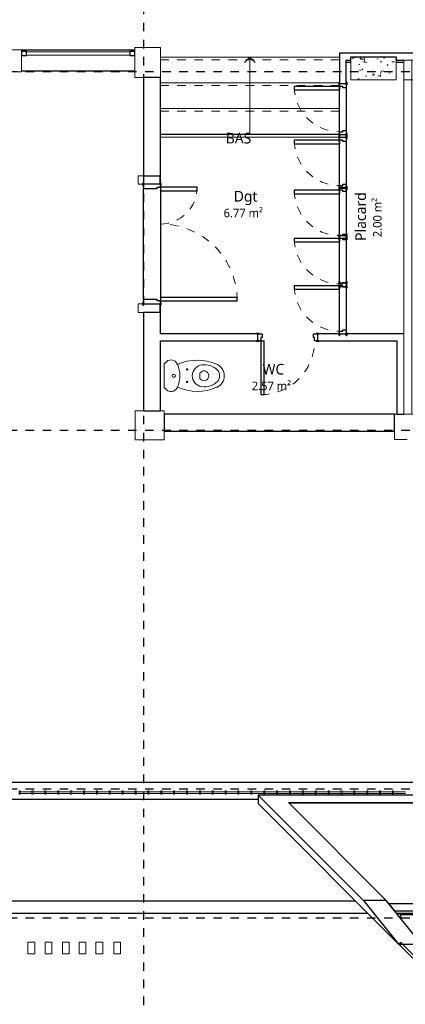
# Model space of a CAD drawing. Header units: metres. Extents: x -21.5 to 32.8, y -37.3 to -3.8.
# Tile 6 of 14: x 10 to 14.5, y -30.7 to -19.2. Entities that reach past the tile are written whole.
import ezdxf

# ---------------------------------------------------------------- set-up
doc = ezdxf.new("R2010")
doc.units = ezdxf.units.M
doc.linetypes.add('Ligne de quadrillage', pattern=[0.022225, 0.0127, -0.003175, 0.003175, -0.003175])
doc.linetypes.add('Tiret', pattern=[0.0025, 0.00125, -0.00125])
for name, color, linetype, lineweight in [('A-AREA-IDEN', 250, 'Continuous', 30), ('A-DOOR', 250, 'Continuous', 25), ('A-DOOR-FRAM', 250, 'Continuous', 25), ('A-FLOR', 250, 'Continuous', 25), ('A-FLOR-HRAL', 250, 'Continuous', 18), ('A-GENM', 250, 'Continuous', 18), ('A-GLAZ-CURT', 250, 'Continuous', 18), ('A-GLAZ-CWMG', 250, 'Continuous', 18), ('A-WALL', 250, 'Continuous', 25), ('I-FURN', 250, 'Continuous', 18), ('I-WALL', 250, 'Continuous', 25), ('P-SANR-FIXT', 250, 'Continuous', 18), ('S-COLS', 250, 'Continuous', 18), ('S-GRID', 250, 'Continuous', 30), ('S-STRS', 250, 'Continuous', 18), ('S-STRS-ANNO', 250, 'Continuous', 18), ('S-STRS-IDEN', 250, 'Continuous', 18)]:
    doc.layers.add(name, color=color, linetype=linetype, lineweight=lineweight)
doc.styles.add('Trebuchet MS', font='trebuc.ttf', dxfattribs={"height": 0.125})
doc.styles.add('Trebuchet MS_2', font='trebuc.ttf', dxfattribs={"height": 0.1})

# ---------------------------------------------------------------- blocks, each defined once
blk = doc.blocks.new('mur-rideau - mur-rideau-341716-Niveau 2')
at = {"layer": 'A-WALL'}
for p, q in [((12.815, -28.288), (14.05, -29.522)), ((17.201, -28.288), (12.815, -28.288)), ((12.815, -28.288), (12.815, -28.386)), ((15.967, -29.522), (17.201, -28.288)), ((14.462, -30.033), (12.815, -28.386)), ((14.318, -29.522), (13.171, -28.374)), ((13.171, -28.374), (16.846, -28.374)), ((16.838, -28.381), (13.178, -28.381)), ((16.846, -28.374), (15.698, -29.522)), ((17.007, -28.58), (15.554, -30.033)), ((14.318, -29.522), (14.05, -29.522)), ((14.05, -29.522), (14.462, -30.033)), ((14.731, -30.033), (14.318, -29.522)), ((15.667, -29.56), (14.349, -29.56)), ((14.349, -29.56), (14.415, -29.641)), ((15.698, -29.522), (15.285, -30.033)), ((15.554, -30.033), (15.967, -29.522)), ((15.602, -29.641), (15.667, -29.56)), ((15.967, -29.522), (15.698, -29.522)), ((14.415, -29.641), (15.602, -29.641)), ((14.442, -29.675), (14.486, -29.675)), ((14.486, -29.687), (14.486, -29.675)), ((14.496, -29.742), (14.486, -29.687)), ((15.488, -29.688), (14.487, -29.688)), ((15.488, -29.687), (15.467, -29.808)), ((15.574, -29.675), (15.488, -29.675)), ((15.488, -29.687), (15.488, -29.675)), ((15.356, -29.945), (14.972, -30.33)), ((14.462, -30.033), (14.731, -30.033)), ((14.487, -30.012), (14.466, -30.033)), ((14.466, -30.033), (14.988, -30.556)), ((15.01, -30.534), (14.487, -30.012)), ((14.972, -30.33), (14.675, -30.033)), ((15.51, -29.989), (14.987, -30.512)), ((15.009, -30.533), (15.532, -30.01)), ((15.285, -30.033), (15.554, -30.033)), ((15.532, -30.01), (15.51, -29.989)), ((14.972, -30.33), (14.888, -30.413)), ((14.888, -30.413), (14.993, -30.517)), ((15.076, -30.434), (14.972, -30.33)), ((14.987, -30.512), (15.009, -30.533)), ((14.988, -30.556), (15.01, -30.534)), ((14.993, -30.517), (15.076, -30.434))]:
    blk.add_line(p, q, dxfattribs=at)
blk = doc.blocks.new('Placard - Placard-575652-Niveau 2')
at = {"layer": 'I-FURN'}
for p, q in [((14.522, -19.916), (14.522, -19.683)), ((14.522, -19.683), (14.618, -19.683)), ((14.618, -19.683), (14.618, -19.916)), ((14.618, -19.916), (14.618, -19.683)), ((14.618, -19.683), (14.99, -19.683)), ((14.99, -19.683), (14.99, -19.916)), ((14.99, -19.714), (15.004, -19.714)), ((15.004, -19.714), (15.004, -19.963)), ((14.522, -23.827), (14.522, -19.916)), ((14.522, -19.916), (14.618, -19.916)), ((14.618, -19.916), (14.618, -23.827)), ((14.618, -23.827), (14.618, -19.916)), ((14.618, -19.916), (14.99, -19.916)), ((14.99, -19.916), (14.99, -23.827)), ((14.99, -19.963), (15.004, -19.963)), ((15.004, -19.963), (15.004, -20.699)), ((15.004, -20.699), (14.99, -20.699)), ((15.004, -20.749), (14.99, -20.749)), ((15.004, -20.749), (15.004, -21.724)), ((14.99, -21.724), (15.004, -21.724)), ((15.004, -21.774), (14.99, -21.774)), ((15.004, -21.774), (15.004, -22.734)), ((14.99, -22.734), (15.004, -22.734)), ((15.004, -22.784), (14.99, -22.784)), ((15.004, -22.784), (15.004, -23.759)), ((14.522, -23.827), (14.618, -23.827)), ((14.99, -23.827), (14.618, -23.827)), ((14.99, -23.759), (15.004, -23.759))]:
    blk.add_line(p, q, dxfattribs=at)
blk = doc.blocks.new('Panneau système - Vitré-587582-Niveau 2')
at = {"layer": 'A-GLAZ-CURT'}
for p, q in [((0.604, 0.045), (-0.604, 0.045)), ((-0.604, 0.045), (-0.604, 0.005)), ((-0.604, 0.005), (0.604, 0.005)), ((0.604, 0.005), (0.604, 0.045))]:
    blk.add_line(p, q, dxfattribs=at)
blk = doc.blocks.new('Meneau rectangulaire - 50 x 30-583527-Niveau 2')
at = {"layer": 'A-GLAZ-CWMG', "lineweight": 25}
for p, q in [((0, 0), (-0.06, 0)), ((-0.06, 0), (-0.06, -0.05)), ((0, -0.05), (0, 0)), ((-0.06, -0.05), (0, -0.05))]:
    blk.add_line(p, q, dxfattribs=at)
blk = doc.blocks.new('Meneau rectangulaire - 50 x 30-583525-Niveau 2')
at = {"layer": 'A-GLAZ-CWMG', "lineweight": 25}
for p, q in [((-0.06, 0), (0, 0)), ((-0.06, -0.05), (-0.06, 0)), ((0, 0), (0, -0.05)), ((0, -0.05), (-0.06, -0.05))]:
    blk.add_line(p, q, dxfattribs=at)
blk = doc.blocks.new('Int_ Simple - PP _0_63m x 2_04m_-487402-Niveau 2')
at = {"layer": 'A-DOOR'}
for p, q in [((0.28, 0.67), (0.24, 0.67)), ((0.24, 0.67), (0.24, 0.04)), ((0.28, 0.04), (0.28, 0.67)), ((0.28, 0.04), (0.24, 0.04))]:
    blk.add_line(p, q, dxfattribs=at)
at = {"layer": 'A-DOOR', "lineweight": 35}
for p, q in [((-0.4, 0.04), (-0.4, 0.045)), ((-0.4, 0.045), (-0.37, 0.045)), ((-0.37, 0.04), (-0.4, 0.04)), ((-0.37, 0.045), (-0.37, 0.04)), ((0.3, 0.04), (0.3, 0.045)), ((0.3, 0.045), (0.33, 0.045)), ((0.33, 0.04), (0.3, 0.04)), ((0.33, 0.045), (0.33, 0.04)), ((-0.4, -0.045), (-0.4, -0.04)), ((-0.4, -0.04), (-0.37, -0.04)), ((-0.37, -0.045), (-0.4, -0.045)), ((-0.37, -0.04), (-0.37, -0.045)), ((0.3, -0.045), (0.3, -0.04)), ((0.3, -0.04), (0.33, -0.04)), ((0.33, -0.045), (0.3, -0.045)), ((0.33, -0.04), (0.33, -0.045))]:
    blk.add_line(p, q, dxfattribs=at)
at = {"layer": 'A-DOOR', "linetype": 'Tiret', "lineweight": 18}
blk.add_arc((0.28, 0.04), 0.63, 90, 180, dxfattribs=at)
at = {"layer": 'A-DOOR-FRAM'}
for p, q in [((-0.385, 0.04), (-0.35, 0.04)), ((-0.385, -0.04), (-0.385, 0.04)), ((-0.35, 0.04), (-0.35, 0)), ((0.28, 0.04), (0.315, 0.04)), ((0.28, 0), (0.28, 0.04)), ((0.315, 0.04), (0.315, -0.04)), ((-0.335, -0.04), (-0.385, -0.04)), ((-0.35, 0), (-0.335, 0)), ((-0.335, 0), (-0.335, -0.04)), ((0.265, 0), (0.28, 0)), ((0.265, -0.04), (0.265, 0)), ((0.315, -0.04), (0.265, -0.04))]:
    blk.add_line(p, q, dxfattribs=at)
blk = doc.blocks.new('WC à réservoir - WC à réservoir-288686-Niveau 2')
at = {"layer": 'P-SANR-FIXT'}
for p, q in [((0, 0.163), (-0.147, 0.163)), ((-0.147, 0.163), (-0.147, 0.154)), ((0.147, 0.163), (0, 0.163)), ((0.147, 0.154), (0.147, 0.163)), ((-0.043, -0.268), (-0.031, -0.255)), ((-0.031, -0.255), (0.031, -0.255)), ((0.031, -0.255), (0.043, -0.268))]:
    blk.add_line(p, q, dxfattribs=at)
for centre, radius, start, end in [((-0.103, 0.084), 0.0825, 122.2745, 248.8192), ((0.103, 0.084), 0.0825, 291.1808, 57.7255), ((0.375, -0.225), 0.558, 155.3903, 203.7969), ((0, 0.325), 0.344, 246.8782, 293.1218), ((0, 0.052), 0.02, 0, 180), ((0, 0.052), 0.02, 180, 0), ((-0.375, -0.225), 0.558, 336.2031, 24.6097), ((-0.073, -0.103), 0.00783, 0, 180), ((-0.073, -0.103), 0.00783, 180, 360), ((0.075, -0.103), 0.00783, 360, 180), ((0.075, -0.103), 0.00783, 180, 360), ((0, -0.293), 0.128, 89.9985, 170.9061), ((0, -0.293), 0.128, 42.4453, 90.0015), ((0, -0.293), 0.128, 9.0939, 42.4453), ((0.091, -0.308), 0.22, 170.9061, 224.3974), ((-0.008, -0.303), 0.05, 135, 197.1865), ((0, -0.301), 0.0581, 197.1865, 342.8171), ((0.008, -0.303), 0.05, 342.8171, 45), ((-0.091, -0.308), 0.22, 315.6026, 9.0939), ((0.001, -0.39), 0.15, 203.7969, 269.4689), ((-0.001, -0.39), 0.15, 270.5311, 336.2031), ((-0.008, -0.404), 0.0816, 224.3974, 275.8355), ((0.008, -0.404), 0.0816, 264.1645, 315.6026)]:
    blk.add_arc(centre, radius, start, end, dxfattribs=at)
blk = doc.blocks.new('Int_ Simple - 0_53x1_85-599061-Niveau 2')
at = {"layer": 'A-DOOR'}
for p, q in [((0.23, 0.57), (0.19, 0.57)), ((0.19, 0.57), (0.19, 0.04)), ((0.23, 0.04), (0.23, 0.57)), ((0.23, 0.04), (0.19, 0.04))]:
    blk.add_line(p, q, dxfattribs=at)
at = {"layer": 'A-DOOR', "lineweight": 35}
for p, q in [((-0.35, 0.04), (-0.35, 0.045)), ((-0.35, 0.045), (-0.32, 0.045)), ((-0.32, 0.04), (-0.35, 0.04)), ((-0.32, 0.045), (-0.32, 0.04)), ((0.25, 0.04), (0.25, 0.045)), ((0.25, 0.045), (0.28, 0.045)), ((0.28, 0.04), (0.25, 0.04)), ((0.28, 0.045), (0.28, 0.04)), ((-0.35, -0.045), (-0.35, -0.04)), ((-0.35, -0.04), (-0.32, -0.04)), ((-0.32, -0.045), (-0.35, -0.045)), ((-0.32, -0.04), (-0.32, -0.045)), ((0.25, -0.045), (0.25, -0.04)), ((0.25, -0.04), (0.28, -0.04)), ((0.28, -0.045), (0.25, -0.045)), ((0.28, -0.04), (0.28, -0.045))]:
    blk.add_line(p, q, dxfattribs=at)
at = {"layer": 'A-DOOR', "linetype": 'Tiret', "lineweight": 18}
blk.add_arc((0.23, 0.04), 0.53, 90, 180, dxfattribs=at)
at = {"layer": 'A-DOOR-FRAM'}
for p, q in [((-0.335, 0.04), (-0.3, 0.04)), ((-0.335, -0.04), (-0.335, 0.04)), ((-0.3, 0.04), (-0.3, 0)), ((0.23, 0.04), (0.265, 0.04)), ((0.23, 0), (0.23, 0.04)), ((0.265, 0.04), (0.265, -0.04)), ((-0.285, -0.04), (-0.335, -0.04)), ((-0.3, 0), (-0.285, 0)), ((-0.285, 0), (-0.285, -0.04)), ((0.215, 0), (0.23, 0)), ((0.215, -0.04), (0.215, 0)), ((0.265, -0.04), (0.215, -0.04))]:
    blk.add_line(p, q, dxfattribs=at)
blk = doc.blocks.new('Int_ Tierce - 1_33X1_96-587177-Niveau 2')
at = {"layer": 'A-DOOR', "lineweight": 35}
for p, q in [((-0.72, 0.105), (-0.75, 0.105)), ((-0.75, 0.105), (-0.75, 0.1)), ((-0.75, 0.1), (-0.72, 0.1)), ((-0.72, 0.1), (-0.72, 0.105)), ((0.68, 0.105), (0.65, 0.105)), ((0.65, 0.105), (0.65, 0.1)), ((0.65, 0.1), (0.68, 0.1)), ((0.68, 0.1), (0.68, 0.105)), ((-0.72, -0.1), (-0.75, -0.1)), ((-0.75, -0.1), (-0.75, -0.105)), ((-0.75, -0.105), (-0.72, -0.105)), ((-0.72, -0.105), (-0.72, -0.1)), ((0.68, -0.1), (0.65, -0.1)), ((0.65, -0.1), (0.65, -0.105)), ((0.65, -0.105), (0.68, -0.105)), ((0.68, -0.105), (0.68, -0.1))]:
    blk.add_line(p, q, dxfattribs=at)
at = {"layer": 'A-DOOR'}
for p, q in [((-0.66, -0.1), (-0.7, -0.1)), ((-0.7, -0.1), (-0.7, -1)), ((-0.66, -1), (-0.66, -0.1)), ((0.63, -0.1), (0.59, -0.1)), ((0.59, -0.1), (0.59, -0.53)), ((0.63, -0.53), (0.63, -0.1)), ((0.59, -0.53), (0.63, -0.53)), ((-0.7, -1), (-0.66, -1))]:
    blk.add_line(p, q, dxfattribs=at)
at = {"layer": 'A-DOOR', "linetype": 'Tiret', "lineweight": 18}
for centre, radius, start, end in [((-0.7, -0.1), 0.9, 270, 0), ((0.63, -0.1), 0.43, 180, 270)]:
    blk.add_arc(centre, radius, start, end, dxfattribs=at)
at = {"layer": 'A-DOOR-FRAM'}
for p, q in [((-0.735, 0.1), (-0.735, -0.1)), ((-0.685, 0.1), (-0.735, 0.1)), ((-0.685, -0.06), (-0.685, 0.1)), ((0.665, 0.1), (0.615, 0.1)), ((0.615, 0.1), (0.615, -0.06)), ((0.665, -0.1), (0.665, 0.1)), ((-0.735, -0.1), (-0.7, -0.1)), ((-0.7, -0.1), (-0.7, -0.06)), ((-0.7, -0.06), (-0.685, -0.06)), ((0.615, -0.06), (0.63, -0.06)), ((0.63, -0.06), (0.63, -0.1)), ((0.63, -0.1), (0.665, -0.1))]:
    blk.add_line(p, q, dxfattribs=at)
blk = doc.blocks.new('Garde-corps - 12mm x 40mm-603374-Niveau 2')
at = {"layer": 'A-FLOR-HRAL'}
for p, q in [((0.02, 0.006), (-0.02, 0.006)), ((-0.02, 0.006), (-0.02, -0.006)), ((0.02, -0.006), (0.02, 0.006)), ((-0.02, -0.006), (0.02, -0.006))]:
    blk.add_line(p, q, dxfattribs=at)
blk = doc.blocks.new('Garde-corps - Garde-corps-601270-Niveau 2')
at = {"layer": 'A-FLOR-HRAL'}
for p, q in [((10.167, -28.248), (10.029, -28.248)), ((10.029, -28.268), (10.167, -28.268)), ((10.318, -28.248), (10.179, -28.248)), ((10.179, -28.268), (10.318, -28.268)), ((10.469, -28.248), (10.33, -28.248)), ((10.33, -28.268), (10.469, -28.268)), ((10.62, -28.248), (10.481, -28.248)), ((10.481, -28.268), (10.62, -28.268)), ((10.771, -28.248), (10.632, -28.248)), ((10.632, -28.268), (10.771, -28.268)), ((10.921, -28.248), (10.783, -28.248)), ((10.783, -28.268), (10.921, -28.268)), ((11.072, -28.248), (10.933, -28.248)), ((10.933, -28.268), (11.072, -28.268)), ((11.223, -28.248), (11.084, -28.248)), ((11.084, -28.268), (11.223, -28.268)), ((11.374, -28.248), (11.235, -28.248)), ((11.235, -28.268), (11.374, -28.268)), ((11.525, -28.248), (11.386, -28.248)), ((11.386, -28.268), (11.525, -28.268)), ((11.675, -28.248), (11.537, -28.248)), ((11.537, -28.268), (11.675, -28.268)), ((11.826, -28.248), (11.687, -28.248)), ((11.687, -28.268), (11.826, -28.268)), ((11.977, -28.248), (11.838, -28.248)), ((11.838, -28.268), (11.977, -28.268)), ((12.128, -28.248), (11.989, -28.248)), ((11.989, -28.268), (12.128, -28.268)), ((12.279, -28.248), (12.14, -28.248)), ((12.14, -28.268), (12.279, -28.268)), ((12.429, -28.248), (12.291, -28.248)), ((12.291, -28.268), (12.429, -28.268)), ((12.58, -28.248), (12.441, -28.248)), ((12.441, -28.268), (12.58, -28.268)), ((12.731, -28.248), (12.592, -28.248)), ((12.592, -28.268), (12.731, -28.268)), ((12.882, -28.248), (12.743, -28.248)), ((12.743, -28.268), (12.882, -28.268)), ((13.033, -28.248), (12.894, -28.248)), ((12.894, -28.268), (13.033, -28.268)), ((13.183, -28.248), (13.045, -28.248)), ((13.045, -28.268), (13.183, -28.268)), ((13.334, -28.248), (13.195, -28.248)), ((13.195, -28.268), (13.334, -28.268)), ((13.485, -28.248), (13.346, -28.248)), ((13.346, -28.268), (13.485, -28.268)), ((13.636, -28.248), (13.497, -28.248)), ((13.497, -28.268), (13.636, -28.268)), ((13.787, -28.248), (13.648, -28.248)), ((13.648, -28.268), (13.787, -28.268)), ((13.937, -28.248), (13.799, -28.248)), ((13.799, -28.268), (13.937, -28.268)), ((14.088, -28.248), (13.949, -28.248)), ((13.949, -28.268), (14.088, -28.268)), ((14.239, -28.248), (14.1, -28.248)), ((14.1, -28.268), (14.239, -28.268)), ((14.39, -28.248), (14.251, -28.248)), ((14.251, -28.268), (14.39, -28.268)), ((14.541, -28.248), (14.402, -28.248)), ((14.402, -28.268), (14.541, -28.268))]:
    blk.add_line(p, q, dxfattribs=at)
at = {"rotation": 269.9999999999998}
for p in [(10.023, -28.258), (10.173, -28.258), (10.324, -28.258), (10.475, -28.258), (10.626, -28.258), (10.777, -28.258), (10.927, -28.258), (11.078, -28.258), (11.229, -28.258), (11.38, -28.258), (11.531, -28.258), (11.681, -28.258), (11.832, -28.258), (11.983, -28.258), (12.134, -28.258), (12.285, -28.258), (12.435, -28.258), (12.586, -28.258), (12.737, -28.258), (12.888, -28.258), (13.039, -28.258), (13.189, -28.258), (13.34, -28.258), (13.491, -28.258), (13.642, -28.258), (13.793, -28.258), (13.943, -28.258), (14.094, -28.258), (14.245, -28.258), (14.396, -28.258)]:
    blk.add_blockref('Garde-corps - 12mm x 40mm-603374-Niveau 2', p, dxfattribs=at)
blk = doc.blocks.new('Elements de façade - Elements de façade-643253-Niveau 2')
at = {"layer": 'A-GENM'}
for p, q in [((11.125, -30.009), (11.205, -30.009)), ((11.125, -30.147), (11.125, -30.009)), ((11.205, -30.009), (11.205, -30.147)), ((11.205, -30.147), (11.125, -30.147))]:
    blk.add_line(p, q, dxfattribs=at)
blk = doc.blocks.new('Elements de façade1 - Elements de façade-643327-Niveau 2')
at = {"layer": 'A-GENM'}
for p, q in [((11.125, -30.009), (11.205, -30.009)), ((11.125, -30.147), (11.125, -30.009)), ((11.205, -30.009), (11.205, -30.147)), ((11.205, -30.147), (11.125, -30.147))]:
    blk.add_line(p, q, dxfattribs=at)
blk = doc.blocks.new('Elements de façade2 - Elements de façade-643345-Niveau 2')
at = {"layer": 'A-GENM'}
for p, q in [((11.125, -30.009), (11.205, -30.009)), ((11.125, -30.147), (11.125, -30.009)), ((11.205, -30.009), (11.205, -30.147)), ((11.205, -30.147), (11.125, -30.147))]:
    blk.add_line(p, q, dxfattribs=at)
blk = doc.blocks.new('Elements de façade3 - Elements de façade-643363-Niveau 2')
at = {"layer": 'A-GENM'}
for p, q in [((11.125, -30.009), (11.205, -30.009)), ((11.125, -30.147), (11.125, -30.009)), ((11.205, -30.009), (11.205, -30.147)), ((11.205, -30.147), (11.125, -30.147))]:
    blk.add_line(p, q, dxfattribs=at)
blk = doc.blocks.new('Elements de façade4 - Elements de façade-643381-Niveau 2')
at = {"layer": 'A-GENM'}
for p, q in [((11.125, -30.009), (11.205, -30.009)), ((11.125, -30.147), (11.125, -30.009)), ((11.205, -30.009), (11.205, -30.147)), ((11.205, -30.147), (11.125, -30.147))]:
    blk.add_line(p, q, dxfattribs=at)
blk = doc.blocks.new('Elements de façade5 - Elements de façade-643399-Niveau 2')
at = {"layer": 'A-GENM'}
for p, q in [((11.125, -30.009), (11.205, -30.009)), ((11.125, -30.147), (11.125, -30.009)), ((11.205, -30.009), (11.205, -30.147)), ((11.205, -30.147), (11.125, -30.147))]:
    blk.add_line(p, q, dxfattribs=at)

msp = doc.modelspace()

# ---------------------------------------------------------------- hatches: boundary and pattern name
at = {"layer": 'S-COLS'}
h = msp.add_hatch(dxfattribs=at)
h.set_pattern_fill('FP_2', color=256, style=0, pattern_type=2)
h.set_pattern_definition([(50, (0, 0), (0.3647987, -0.031967), [0.038, -0.419]), (355, (0, 0), (-0.070921, 0.382637), [0.03, -0.335]), (100.451, (0.03, -0.003), (0.294358, 0.3502047), [0.032, -0.356]), (46.184, (0, 0.102), (0.542072, -0.083569), [0.057, -0.629]), (96.636, (0.045, 0.095), (0.474956, 0.495204), [0.049, -0.534]), (351.184, (0, 0.102), (0.47449, 0.495128), [0.046, -0.503]), (21, (0.051, 0.076), (0.3035623, -0.204817), [0.038, -0.419]), (326, (0.051, 0.076), (0.1234774, 0.369045), [0.03, -0.335]), (71.451, (0.076, 0.059), (0.427234, 0.1635883), [0.032, -0.356]), (37.5, (0, 0), (0.0065432, 0.1688822), [0.017, -0.314, 0.017, -0.324, -0.337]), (37.5, (0, 0), (0.0065432, 0.1688822), [-0.672, 0.017, -0.32]), (7.5, (0, 0), (0.1340145, 0.2002052), [0.017, -0.177, 0.017, -0.307, -0.128]), (7.5, (0, 0), (0.1340145, 0.2002052), [-0.518, 0.017, -0.112]), (327.5, (-0.113, 0), (0.2712697, -0.0115642), [0.017, -0.11, 0.017, -0.379, -0.526]), (327.5, (-0.113, 0), (0.2712697, -0.0115642), [-0.523, 0.017, -0.509]), (317.5, (-0.164, 0), (0.2964495, 0.0511634), [0.017, -0.148, 0.017, -0.246, -0.373]), (317.5, (-0.164, 0), (0.2964495, 0.0511634), [-0.428, 0.017, -0.357])])
h.paths.add_polyline_path([(14.029, -19.916), (14.432, -19.916), (14.432, -19.646), (13.902, -19.646), (13.902, -19.916)])

# ---------------------------------------------------------------- linework, layer by layer
at = {"layer": 'A-FLOR'}
for p, q in [((13.902, -19.714), (13.849, -19.714)), ((14.522, -19.714), (14.432, -19.714)), ((13.764, -20.555), (11.672, -20.555))]:
    msp.add_line(p, q, dxfattribs=at)
at = {"layer": 'A-WALL'}
for p, q in [((10.044, -19.565), (11.372, -19.565)), ((11.372, -19.815), (10.044, -19.815)), ((11.672, -19.888), (11.472, -19.888)), ((11.472, -19.888), (11.472, -21.039)), ((11.672, -21.123), (11.672, -19.888)), ((11.472, -21.039), (11.663, -21.039)), ((11.663, -21.039), (11.663, -21.138)), ((11.472, -22.488), (11.472, -21.188)), ((11.672, -21.173), (11.672, -22.503)), ((11.663, -22.538), (11.663, -22.637)), ((11.672, -22.89), (11.672, -22.553)), ((11.472, -22.637), (11.472, -23.789)), ((11.663, -22.637), (11.472, -22.637)), ((11.672, -23.789), (11.672, -22.97)), ((11.472, -23.789), (11.672, -23.789)), ((14.412, -23.827), (11.717, -23.827)), ((11.717, -23.827), (11.717, -24.027)), ((14.412, -24.027), (14.412, -23.827)), ((11.717, -24.027), (14.412, -24.027)), ((-12.35, -28.138), (20.903, -28.138)), ((12.815, -28.338), (-12.55, -28.338)), ((-13.758, -29.525), (13.954, -29.525)), ((14.104, -29.675), (-13.908, -29.675)), ((15.574, -29.675), (14.442, -29.675))]:
    msp.add_line(p, q, dxfattribs=at)
at = {"layer": 'I-WALL'}
for p, q in [((13.769, -19.603), (13.769, -19.943)), ((15.19, -19.603), (13.769, -19.603)), ((13.849, -19.943), (13.849, -19.683)), ((13.849, -19.683), (13.902, -19.683)), ((13.902, -19.683), (13.902, -19.646)), ((13.902, -19.646), (14.432, -19.646)), ((14.432, -19.646), (14.432, -19.683)), ((14.432, -19.683), (14.522, -19.683)), ((13.769, -20.523), (13.769, -19.993)), ((13.849, -20.008), (13.849, -20.508)), ((13.769, -21.153), (13.769, -20.623)), ((13.849, -20.638), (13.849, -21.138)), ((13.769, -21.723), (13.769, -21.208)), ((13.849, -21.223), (13.849, -21.723)), ((13.769, -22.277), (13.769, -21.788)), ((13.849, -21.788), (13.849, -22.277)), ((13.769, -22.857), (13.769, -22.353)), ((13.849, -22.353), (13.849, -22.842)), ((12.798, -22.89), (11.672, -22.89)), ((13.764, -22.89), (13.528, -22.89)), ((14.522, -22.89), (13.854, -22.89)), ((11.672, -22.97), (12.798, -22.97)), ((13.528, -22.97), (14.442, -22.97)), ((14.442, -22.97), (14.442, -23.827)), ((14.442, -23.827), (14.522, -23.827))]:
    msp.add_line(p, q, dxfattribs=at)
at = {"layer": 'S-COLS'}
for p, q in [((10.044, -19.565), (9.904, -19.565)), ((10.044, -19.822), (10.044, -19.565)), ((11.672, -19.538), (11.372, -19.538)), ((11.372, -19.538), (11.372, -19.888)), ((11.672, -19.888), (11.672, -19.538)), ((14.432, -19.646), (13.902, -19.646)), ((13.902, -19.646), (13.902, -19.683)), ((13.902, -19.683), (13.902, -19.916)), ((14.432, -19.683), (14.432, -19.646)), ((14.432, -19.916), (14.432, -19.683)), ((9.904, -19.822), (10.044, -19.822)), ((11.372, -19.888), (11.672, -19.888)), ((13.902, -19.916), (14.432, -19.916)), ((11.412, -21.039), (11.412, -21.138)), ((11.472, -21.039), (11.412, -21.039)), ((11.663, -21.039), (11.472, -21.039)), ((11.663, -21.138), (11.663, -21.039)), ((11.412, -21.138), (11.467, -21.138)), ((11.412, -22.538), (11.412, -22.637)), ((11.467, -22.538), (11.412, -22.538)), ((11.663, -22.637), (11.663, -22.538)), ((11.412, -22.637), (11.472, -22.637)), ((11.472, -22.637), (11.663, -22.637)), ((11.472, -23.789), (11.377, -23.789)), ((11.377, -23.789), (11.377, -24.129)), ((11.672, -23.789), (11.472, -23.789)), ((11.717, -23.789), (11.672, -23.789)), ((11.717, -24.129), (11.717, -23.789)), ((14.522, -23.827), (14.412, -23.827)), ((14.412, -23.827), (14.412, -24.027)), ((14.412, -24.027), (14.412, -24.127)), ((11.377, -24.129), (11.717, -24.129)), ((14.412, -24.127), (14.562, -24.127))]:
    msp.add_line(p, q, dxfattribs=at)
at = {"layer": 'S-GRID', "linetype": 'Ligne de quadrillage'}
for p, q in [((11.477, -37.347), (11.477, -4.451)), ((-21.508, -19.816), (32.124, -19.816)), ((-21.508, -24.016), (32.124, -24.016)), ((-21.508, -28.216), (32.124, -28.216)), ((-21.508, -29.724), (32.124, -29.724))]:
    msp.add_line(p, q, dxfattribs=at)
at = {"layer": 'S-STRS'}
for p, q in [((13.769, -19.65), (11.672, -19.65)), ((13.764, -19.95), (11.672, -19.95)), ((13.769, -20.25), (11.672, -20.25)), ((13.764, -20.586), (11.672, -20.586))]:
    msp.add_line(p, q, dxfattribs=at)
at = {"layer": 'S-STRS', "linetype": 'Tiret'}
for p, q in [((13.769, -19.68), (11.672, -19.68)), ((13.769, -19.98), (11.672, -19.98)), ((13.769, -20.28), (11.672, -20.28))]:
    msp.add_line(p, q, dxfattribs=at)
at = {"layer": 'S-STRS-ANNO'}
for p, q in [((12.72, -19.65), (12.658, -19.713)), ((12.72, -19.65), (12.72, -19.95)), ((12.72, -19.65), (12.783, -19.713)), ((12.72, -19.95), (12.72, -20.25)), ((12.72, -20.25), (12.72, -20.555))]:
    msp.add_line(p, q, dxfattribs=at)

# ---------------------------------------------------------------- block references
at = {"layer": 'A-DOOR'}
for name, p, rotation in [('Int_ Simple - 0_53x1_85-599061-Niveau 2', (13.809, -20.223), 89.99999999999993), ('Int_ Simple - 0_53x1_85-599061-Niveau 2', (13.809, -20.853), 89.99999999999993), ('Int_ Tierce - 1_33X1_96-587177-Niveau 2', (11.572, -21.803), 89.99999999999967), ('Int_ Simple - 0_53x1_85-599061-Niveau 2', (13.809, -21.438), 89.99999999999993), ('Int_ Simple - 0_53x1_85-599061-Niveau 2', (13.809, -22.003), 89.99999999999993), ('Int_ Simple - 0_53x1_85-599061-Niveau 2', (13.809, -22.557), 89.99999999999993), ('Int_ Simple - PP _0_63m x 2_04m_-487402-Niveau 2', (13.128, -22.93), 180)]:
    msp.add_blockref(name, p, dxfattribs=dict(at, rotation=rotation))
at = {"layer": 'A-FLOR-HRAL'}
msp.add_blockref('Garde-corps - Garde-corps-601270-Niveau 2', (0, 0), dxfattribs=at)
at = {"layer": 'A-GENM'}
for name, p in [('Elements de façade5 - Elements de façade-643399-Niveau 2', (-1.006, 0)), ('Elements de façade4 - Elements de façade-643381-Niveau 2', (-0.805, 0)), ('Elements de façade3 - Elements de façade-643363-Niveau 2', (-0.601, 0)), ('Elements de façade2 - Elements de façade-643345-Niveau 2', (-0.407, 0)), ('Elements de façade1 - Elements de façade-643327-Niveau 2', (-0.209, 0)), ('Elements de façade - Elements de façade-643253-Niveau 2', (0, 0))]:
    msp.add_blockref(name, p, dxfattribs=at)
at = {"layer": 'A-GLAZ-CURT'}
msp.add_blockref('Panneau système - Vitré-587582-Niveau 2', (10.708, -19.632), dxfattribs=at)
at = {"layer": 'A-GLAZ-CWMG', "rotation": 180}
msp.add_blockref('Meneau rectangulaire - 50 x 30-583527-Niveau 2', (10.044, -19.632), dxfattribs=at)
at = {"layer": 'A-GLAZ-CWMG', "extrusion": (0, 0, -1), "rotation": 180}
msp.add_blockref('Meneau rectangulaire - 50 x 30-583525-Niveau 2', (-11.372, -19.632), dxfattribs=at)
at = {"layer": 'A-WALL'}
msp.add_blockref('mur-rideau - mur-rideau-341716-Niveau 2', (0, 0), dxfattribs=at)
at = {"layer": 'I-FURN'}
msp.add_blockref('Placard - Placard-575652-Niveau 2', (0, 0), dxfattribs=at)
at = {"layer": 'P-SANR-FIXT', "rotation": 89.9999999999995}
msp.add_blockref('WC à réservoir - WC à réservoir-288686-Niveau 2', (11.88, -23.379), dxfattribs=at)

# ---------------------------------------------------------------- texts
at = {"layer": 'A-AREA-IDEN', "attachment_point": 1}
for s, insert, char_height, width, style in [('Dgt', (12.531, -21.215), 0.125, 0.32468, 'Trebuchet MS'), ('6.77 m²', (12.412, -21.424), 0.1, 0.61329, 'Trebuchet MS_2'), ('WC', (12.868, -23.24), 0.125, 0.30865, 'Trebuchet MS'), ('2.57 m²', (12.742, -23.448), 0.1, 0.61329, 'Trebuchet MS_2')]:
    msp.add_mtext(s, dxfattribs=dict(at, insert=insert, char_height=char_height, width=width, style=style))
at = {"layer": 'A-AREA-IDEN', "attachment_point": 1, "rotation": 90}
for s, insert, char_height, width, style in [('Placard', (13.955, -21.8), 0.125, 0.71751, 'Trebuchet MS'), ('2.00 m²', (14.163, -21.757), 0.1, 0.61329, 'Trebuchet MS_2')]:
    msp.add_mtext(s, dxfattribs=dict(at, insert=insert, char_height=char_height, width=width, style=style))
at = {"layer": 'S-STRS-IDEN', "insert": (12.437, -20.535), "char_height": 0.125, "width": 0.34074, "attachment_point": 1, "line_spacing_factor": 1.048425, "style": 'Trebuchet MS'}
msp.add_mtext('BAS', dxfattribs=at)

doc.saveas('drawing.dxf')
